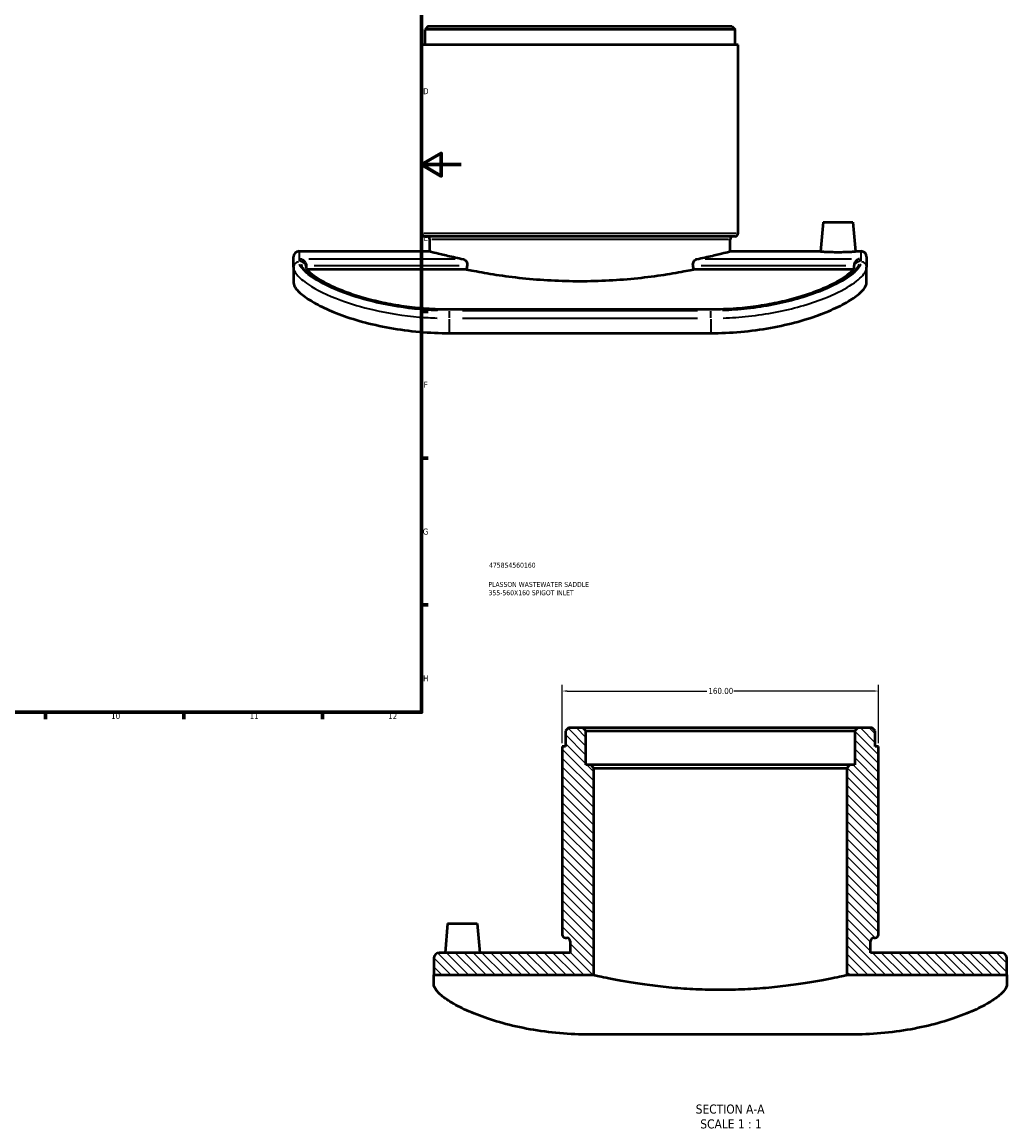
# Model space of a CAD drawing. Header units: millimetres. Extents: x -147 to 1117, y -317 to 817.
# Tile 5 of 6: x 619 to 1117, y -189 to 369. Entities that reach past the tile are written whole.
import ezdxf

# ---------------------------------------------------------------- set-up
doc = ezdxf.new("R2010")
doc.units = ezdxf.units.MM
for name, color, linetype, lineweight in [('Border (ANSI)', 7, 'Continuous', 70), ('Dimension (ANSI)', 7, 'Continuous', 25), ('Hatch (ANSI)', 7, 'Continuous', 18), ('Symbol (ANSI)', 7, 'Continuous', 25), ('Title (ISO)', 7, 'Continuous', 50), ('Visible (ANSI)', 7, 'Continuous', 50), ('Visible Narrow (ANSI)', 7, 'Continuous', 35)]:
    doc.layers.add(name, color=color, linetype=linetype, lineweight=lineweight)
doc.styles.add('Label Text (ANSI)', font='tahoma.ttf')
doc.styles.add('Note Text (ANSI)', font='tahoma.ttf')
doc.styles.add('Note Text (ISO)', font='tahoma.ttf')
doc.dimstyles.new('Default - mm (ANSI)', dxfattribs={"dimtxt": 3.048, "dimasz": 2.5, "dimexe": 3.175, "dimexo": 1.6002, "dimgap": 0.8, "dimtad": 0, "dimtoh": 1, "dimrnd": 1e-08, "dimzin": 4, "dimdsep": 46, "dimtxsty": 'Note Text (ANSI)', "dimcen": 0.09, "dimdle": 10, "dimclrd": 256, "dimclre": 256, "dimclrt": 256, "dimadec": 1, "dimazin": 1, "dimtfac": 1, "dimtofl": 0, "dimtmove": 0, "dimatfit": 3, "dimfxl": 1, "dimtolj": 1, "dimtzin": 4, "dimlwd": -1, "dimlwe": -1, "dimarcsym": 0})

# ---------------------------------------------------------------- blocks, each defined once
blk = doc.blocks.new('Borders Default Border')
at = {"layer": 'Border (ANSI)'}
for p, q in [((821, 222.75), (824.45, 222.75)), ((821, 148.5), (824.45, 148.5)), ((821, 74.25), (824.45, 74.25)), ((630.75, 20), (630.75, 16.55)), ((700.83, 20), (700.83, 16.55)), ((770.92, 20), (770.92, 16.55))]:
    blk.add_line(p, q, dxfattribs=at)
at = {"layer": 'Border (ANSI)', "flags": 128}
for points in [[(20, 20), (20, 574), (821, 574), (821, 20), (20, 20)], [(841, 297), (821, 297), (831, 302.77), (831, 291.23), (821, 297)]]:
    blk.add_lwpolyline(points, dxfattribs=at)
at = {"layer": 'Border (ANSI)', "attachment_point": 7, "style": 'Note Text (ANSI)'}
for s, insert, char_height in [('D', (821.81, 332.6), 3.05), ('E', (822.05, 258.35), 3.05), ('F', (822.14, 184.1), 3.05), ('G', (821.66, 109.79), 3.05), ('H', (821.81, 35.6), 3.05), ('10', (663.96, 16.49), 3.048), ('11', (734.04, 16.55), 3.048), ('12', (804.13, 16.55), 3.048)]:
    blk.add_mtext(s, dxfattribs=dict(at, insert=insert, char_height=char_height))
blk = doc.blocks.new('Title Blocks ISO')
at = {"layer": 'Title (ISO)', "color": 232, "true_color": 0xca0064, "style": 'Note Text (ISO)'}
for tag, p in [('PART_NUMBER_001', (34.16, 73.13)), ('DESCRIPTION_001', (33.84, 63.4)), ('DESCRIPTION_002', (33.93, 59.18))]:
    blk.add_attdef(tag, p, '', height=2.5, dxfattribs=at)
blk = doc.blocks.new('*D7')
at = {"layer": 'Defpoints', "color": 0, "transparency": 16777216}
for p in [(892.21, 30.73), (892.21, 2.73), (1052.21, 2.73)]:
    blk.add_point(p, dxfattribs=at)
at = {"layer": 'Dimension (ANSI)', "transparency": 16777216}
for p, q in [((892.21, 4.33), (892.21, 33.91)), ((1052.21, 4.33), (1052.21, 33.91)), ((894.71, 30.73), (965.37, 30.73)), ((1049.71, 30.73), (979.05, 30.73))]:
    blk.add_line(p, q, dxfattribs=at)
for points in [[(894.71, 31.15), (894.71, 30.31), (892.21, 30.73)], [(1049.71, 31.15), (1049.71, 30.31), (1052.21, 30.73)]]:
    blk.add_solid(points, dxfattribs=at)
at = {"layer": 'Dimension (ANSI)', "transparency": 16777216, "insert": (966.17, 32.32), "char_height": 3.048, "attachment_point": 1, "style": 'Note Text (ANSI)'}
blk.add_mtext('\\A1;160.00', dxfattribs=at)

msp = doc.modelspace()

# ---------------------------------------------------------------- hatches: boundary and pattern name
at = {"layer": 'Hatch (ANSI)'}
h = msp.add_hatch(dxfattribs=at)
h.set_pattern_fill('ANSI31', color=256, scale=25.4, angle=270, style=0)
h.set_pattern_definition([(315, (0, 0), (2.245064, 2.245064), [])])
edge = h.paths.add_edge_path()
edge.add_line((1050.605, 10.506), (1049.005, 12.106))
edge.add_line((1049.005, 12.106), (1041.805, 12.106))
edge.add_line((1041.805, 12.106), (1040.205, 10.506))
edge.add_line((1040.205, 10.506), (1040.205, -6.644))
edge.add_line((1040.205, -6.644), (1037.805, -6.644))
edge.add_line((1037.805, -6.644), (1036.205, -8.244))
edge.add_line((1036.205, -8.244), (1036.205, -112.894))
edge.add_line((1036.205, -112.894), (1117.205, -112.894))
edge.add_line((1117.205, -112.894), (1117.205, -104.494))
edge.add_ellipse((1114.405, -104.494), major_axis=(2.8, 0), ratio=1, start_angle=0, end_angle=90)
edge.add_line((1114.405, -101.694), (1048.205, -101.694))
edge.add_line((1048.205, -101.694), (1048.205, -95.744))
edge.add_ellipse((1049.805, -95.744), major_axis=(-1.6, 0), ratio=1, start_angle=270, end_angle=360, ccw=False)
edge.add_line((1049.805, -94.144), (1050.605, -94.144))
edge.add_ellipse((1050.605, -92.544), major_axis=(0, -1.6), ratio=1, start_angle=0, end_angle=90)
edge.add_line((1052.205, -92.544), (1052.205, 2.731))
edge.add_line((1052.205, 2.731), (1050.605, 2.731))
edge.add_line((1050.605, 2.731), (1050.605, 10.506))
edge = h.paths.add_edge_path()
edge.add_line((895.405, 12.106), (893.805, 10.506))
edge.add_line((893.805, 10.506), (893.805, 2.731))
edge.add_line((893.805, 2.731), (892.205, 2.731))
edge.add_line((892.205, 2.731), (892.205, -92.544))
edge.add_ellipse((893.805, -92.544), major_axis=(-1.6, 0), ratio=1, start_angle=0, end_angle=90)
edge.add_line((893.805, -94.144), (894.605, -94.144))
edge.add_ellipse((894.605, -95.744), major_axis=(0, 1.6), ratio=1, start_angle=270, end_angle=360, ccw=False)
edge.add_line((896.205, -95.744), (896.205, -101.694))
edge.add_line((896.205, -101.694), (830.005, -101.694))
edge.add_ellipse((830.005, -104.494), major_axis=(0, 2.8), ratio=1, start_angle=0, end_angle=90)
edge.add_line((827.205, -104.494), (827.205, -112.894))
edge.add_line((827.205, -112.894), (908.205, -112.894))
edge.add_line((908.205, -112.894), (908.205, -8.244))
edge.add_line((908.205, -8.244), (906.605, -6.644))
edge.add_line((906.605, -6.644), (904.205, -6.644))
edge.add_line((904.205, -6.644), (904.205, 10.506))
edge.add_line((904.205, 10.506), (902.605, 12.106))
edge.add_line((902.605, 12.106), (895.405, 12.106))

# ---------------------------------------------------------------- linework, layer by layer
at = {"layer": 'Visible (ANSI)'}
for p, q in [((824.436, 366.955), (822.836, 365.355)), ((822.836, 357.58), (822.836, 365.355)), ((979.636, 365.355), (822.836, 365.355)), ((824.436, 366.955), (978.036, 366.955)), ((978.036, 366.955), (979.636, 365.355)), ((979.636, 357.58), (979.636, 365.355)), ((981.236, 357.58), (821.236, 357.58)), ((821.236, 262.305), (821.236, 357.58)), ((981.236, 262.305), (981.236, 357.58)), ((1024.236, 267.955), (1022.929, 253.022)), ((1024.236, 267.955), (1039.236, 267.955)), ((1039.236, 267.955), (1040.542, 253.022)), ((979.636, 260.705), (822.836, 260.705)), ((825.236, 253.155), (825.236, 259.105)), ((977.236, 253.155), (977.236, 259.105)), ((759.036, 253.155), (825.236, 253.155)), ((977.236, 253.155), (1022.941, 253.155)), ((1040.531, 253.155), (1043.436, 253.155)), ((756.236, 245.087), (756.236, 250.355)), ((762.636, 245.974), (762.636, 245.087)), ((1039.836, 245.087), (1039.836, 245.974)), ((1046.236, 250.355), (1046.236, 245.087)), ((756.236, 245.087), (756.236, 237.286)), ((843.767, 244.004), (763.139, 244.004)), ((1039.331, 244.004), (958.704, 244.004)), ((1046.236, 237.286), (1046.236, 245.087)), ((967.336, 223.68), (835.136, 223.68)), ((835.136, 211.78), (967.336, 211.78)), ((895.405, 12.106), (893.805, 10.506)), ((902.605, 12.106), (895.405, 12.106)), ((904.205, 10.506), (902.605, 12.106)), ((1041.805, 12.106), (902.605, 12.106)), ((1041.805, 12.106), (1040.205, 10.506)), ((1049.005, 12.106), (1041.805, 12.106)), ((1050.605, 10.506), (1049.005, 12.106)), ((893.805, 10.506), (893.805, 2.731)), ((904.205, -6.644), (904.205, 10.506)), ((904.205, 10.506), (1040.205, 10.506)), ((1040.205, 10.506), (1040.205, -6.644)), ((1050.605, 2.731), (1050.605, 10.506)), ((893.805, 2.731), (892.205, 2.731)), ((892.205, 2.731), (892.205, -92.544)), ((1052.205, 2.731), (1050.605, 2.731)), ((1052.205, -92.544), (1052.205, 2.731)), ((906.605, -6.644), (904.205, -6.644)), ((908.205, -8.244), (906.605, -6.644)), ((1037.805, -6.644), (906.605, -6.644)), ((908.205, -112.894), (908.205, -8.244)), ((908.205, -8.244), (1036.205, -8.244)), ((1037.805, -6.644), (1036.205, -8.244)), ((1036.205, -8.244), (1036.205, -112.894)), ((1040.205, -6.644), (1037.805, -6.644)), ((834.205, -86.894), (832.911, -101.694)), ((834.205, -86.894), (849.205, -86.894)), ((849.205, -86.894), (850.5, -101.694)), ((893.805, -94.144), (894.605, -94.144)), ((1049.805, -94.144), (1050.605, -94.144)), ((896.205, -95.744), (896.205, -101.694)), ((1048.205, -101.694), (1048.205, -95.744)), ((827.205, -104.494), (827.205, -112.894)), ((896.205, -101.694), (830.005, -101.694)), ((1114.405, -101.694), (1048.205, -101.694)), ((1117.205, -112.894), (1117.205, -104.494)), ((827.205, -112.894), (908.205, -112.894)), ((827.205, -117.564), (827.205, -112.894)), ((1036.205, -112.894), (1117.205, -112.894)), ((1117.205, -112.894), (1117.205, -117.564)), ((1038.305, -143.07), (906.105, -143.07))]:
    msp.add_line(p, q, dxfattribs=at)
for centre, radius, start, end in [((822.836, 262.305), 1.6, 180, 270), ((823.636, 259.105), 1.6, 0, 90), ((978.836, 259.105), 1.6, 90, 180), ((979.636, 262.305), 1.6, 270, 0), ((759.036, 250.355), 2.8, 90, 180), ((1043.436, 250.355), 2.8, 0, 90), ((893.805, -92.544), 1.6, 180, 270), ((894.605, -95.744), 1.6, 0, 90), ((1049.805, -95.744), 1.6, 90, 180), ((1050.605, -92.544), 1.6, 270, 0), ((830.005, -104.494), 2.8, 90, 180), ((1114.405, -104.494), 2.8, 0, 90)]:
    msp.add_arc(centre, radius, start, end, dxfattribs=at)
for start_param, end_param in [(3.9930094, 3.9990273), (2.284158, 2.2901759)]:
    msp.add_ellipse((901.236, -38.045), major_axis=(0, -431.017), ratio=0.176327, start_param=start_param, end_param=end_param, dxfattribs=at)
for points, knots in [([(825.236, 253.155), (825.236, 253.155), (825.697, 253.034), (827.631, 252.538), (829.104, 252.164), (832.989, 251.222), (835.404, 250.655), (839.436, 249.773), (840.755, 249.492), (842.133, 249.209)], [34.526776, 34.526776, 34.526776, 34.526776, 35.9652715, 35.9652715, 37.4037671, 37.4037671, 38.8422626, 38.8422626, 39.4852169, 39.4852169, 39.4852169, 39.4852169]), ([(960.338, 249.209), (961.717, 249.492), (963.035, 249.773), (967.067, 250.655), (969.483, 251.222), (973.368, 252.164), (974.84, 252.538), (976.775, 253.034), (977.236, 253.155), (977.236, 253.155)], [6.5504844, 6.5504844, 6.5504844, 6.5504844, 7.1934387, 7.1934387, 8.6319342, 8.6319342, 10.0704298, 10.0704298, 11.5089253, 11.5089253, 11.5089253, 11.5089253]), ([(1040.542, 253.022), (1040.545, 252.989), (1040.327, 252.946), (1039.433, 252.855), (1038.757, 252.807), (1037.194, 252.726), (1036.203, 252.687), (1034.028, 252.634), (1032.845, 252.62), (1030.626, 252.62), (1029.443, 252.634), (1027.269, 252.687), (1026.277, 252.726), (1024.714, 252.807), (1024.039, 252.855), (1023.144, 252.946), (1022.926, 252.989), (1022.929, 253.022)], [1.3255839, 1.3255839, 1.3255839, 1.3255839, 1.6581284, 1.6581284, 1.9906728, 1.9906728, 2.3235299, 2.3235299, 2.6563869, 2.6563869, 2.989244, 2.989244, 3.322101, 3.322101, 3.6546455, 3.6546455, 3.9871899, 3.9871899, 3.9871899, 3.9871899]), ([(759.836, 249.209), (759.838, 249.208), (759.841, 249.208), (760.138, 249.158), (760.434, 249.062), (760.994, 248.784), (761.262, 248.605), (761.761, 248.152), (761.996, 247.875), (762.331, 247.306), (762.449, 247.037), (762.598, 246.498), (762.635, 246.239), (762.636, 245.978), (762.636, 245.976), (762.636, 245.974)], [-0.00105877, -0.00105877, -0.00105877, -0.00105877, 0, 0, 0.12531859, 0.12531859, 0.24474911, 0.24474911, 0.36611641, 0.36611641, 0.45707893, 0.45707893, 0.53647, 0.53647, 0.53715548, 0.53715548, 0.53715548, 0.53715548]), ([(842.133, 249.209), (842.311, 249.172), (842.492, 249.108), (842.967, 248.859), (843.25, 248.62), (843.654, 248.096), (843.818, 247.808), (844.044, 247.158), (844.105, 246.796), (844.105, 246.447), (844.105, 246.286), (844.092, 246.122), (844.067, 245.96)], [-0.4299655, -0.4299655, -0.4299655, -0.4299655, -0.34852238, -0.34852238, -0.20960319, -0.20960319, -0.1048016, -0.1048016, 0, 0, 0, 0.0482497, 0.0482497, 0.0482497, 0.0482497]), ([(958.404, 245.96), (958.379, 246.122), (958.367, 246.286), (958.367, 246.447), (958.367, 246.796), (958.428, 247.158), (958.654, 247.808), (958.817, 248.096), (959.221, 248.62), (959.505, 248.859), (959.98, 249.108), (960.161, 249.172), (960.338, 249.209)], [-0.0482497, -0.0482497, -0.0482497, -0.0482497, 0, 0, 0, 0.1048016, 0.1048016, 0.20960319, 0.20960319, 0.34852238, 0.34852238, 0.4299655, 0.4299655, 0.4299655, 0.4299655]), ([(1042.636, 249.209), (1042.633, 249.208), (1042.631, 249.208), (1042.334, 249.158), (1042.037, 249.062), (1041.477, 248.784), (1041.21, 248.605), (1040.71, 248.152), (1040.476, 247.875), (1040.141, 247.306), (1040.022, 247.037), (1039.874, 246.498), (1039.836, 246.239), (1039.836, 245.978), (1039.836, 245.976), (1039.836, 245.974)], [-1.26206102, -1.26206102, -1.26206102, -1.26206102, -1.26076608, -1.26076608, -1.10749246, -1.10749246, -0.96142036, -0.96142036, -0.81297945, -0.81297945, -0.70172576, -0.70172576, -0.60462479, -0.60462479, -0.6037864, -0.6037864, -0.6037864, -0.6037864]), ([(835.136, 223.68), (831.238, 223.68), (827.341, 223.816), (819.644, 224.353), (815.845, 224.752), (808.444, 225.789), (804.842, 226.426), (797.935, 227.894), (794.628, 228.724), (788.406, 230.521), (785.488, 231.487), (780.125, 233.486), (777.675, 234.518), (773.312, 236.577), (771.391, 237.604), (768.132, 239.571), (766.782, 240.514), (764.692, 242.213), (763.929, 242.979), (763.081, 244.05), (762.864, 244.423), (762.642, 244.936), (762.636, 245.064), (762.636, 245.087)], [0, 0, 0, 0, 1.188727, 1.188727, 2.3773088, 2.3773088, 3.5650949, 3.5650949, 4.7495644, 4.7495644, 5.9265658, 5.9265658, 7.0913392, 7.0913392, 8.2379459, 8.2379459, 9.356295, 9.356295, 10.4219161, 10.4219161, 11.1727221, 11.1727221, 11.923528, 11.923528, 11.923528, 11.923528]), ([(843.767, 244.004), (844.974, 243.758), (846.221, 243.512), (850.857, 242.626), (854.655, 241.959), (862.932, 240.701), (867.41, 240.112), (876.766, 239.13), (881.65, 238.737), (891.486, 238.216), (896.439, 238.087), (901.236, 238.087), (906.032, 238.087), (910.985, 238.216), (920.822, 238.737), (925.706, 239.13), (935.061, 240.112), (939.54, 240.701), (947.817, 241.959), (951.615, 242.626), (956.251, 243.512), (957.497, 243.758), (958.704, 244.004)], [-6.3017759, -6.3017759, -6.3017759, -6.3017759, -5.7559868, -5.7559868, -4.3169901, -4.3169901, -2.8779934, -2.8779934, -1.4389967, -1.4389967, 0, 0, 0, 1.4389967, 1.4389967, 2.8779934, 2.8779934, 4.3169901, 4.3169901, 5.7559868, 5.7559868, 6.3017759, 6.3017759, 6.3017759, 6.3017759]), ([(1039.836, 245.087), (1039.836, 245.069), (1039.833, 244.987), (1039.679, 244.552), (1039.422, 244.068), (1038.435, 242.872), (1037.716, 242.163), (1035.762, 240.57), (1034.491, 239.676), (1031.406, 237.788), (1029.569, 236.791), (1025.376, 234.775), (1023.008, 233.757), (1017.804, 231.774), (1014.96, 230.809), (1008.873, 229), (1005.626, 228.158), (998.819, 226.655), (995.257, 225.996), (987.917, 224.908), (984.139, 224.48), (978.167, 224.016), (976.011, 223.89), (971.682, 223.722), (969.509, 223.68), (967.336, 223.68)], [0, 0, 0, 0, 0.5961743, 0.5961743, 1.5777283, 1.5777283, 2.560754, 2.560754, 3.6259287, 3.6259287, 4.7422637, 4.7422637, 5.8871065, 5.8871065, 7.0504586, 7.0504586, 8.226422, 8.226422, 9.4103089, 9.4103089, 10.5979118, 10.5979118, 11.2606988, 11.2606988, 11.9234859, 11.9234859, 11.9234859, 11.9234859]), ([(756.236, 237.286), (756.236, 236.369), (756.688, 235.284), (758.635, 232.836), (760.13, 231.475), (764.127, 228.617), (766.633, 227.118), (772.463, 224.162), (775.788, 222.707), (782.843, 220.042), (786.798, 218.74), (795.412, 216.373), (800.071, 215.307), (809.792, 213.565), (814.861, 212.888), (825.055, 211.995), (830.18, 211.78), (835.136, 211.78)], [36.9955402, 36.9955402, 36.9955402, 36.9955402, 38.5073517, 38.5073517, 40.0191633, 40.0191633, 41.5309749, 41.5309749, 43.0427865, 43.0427865, 44.5296078, 44.5296078, 46.0164292, 46.0164292, 47.5032506, 47.5032506, 48.9900719, 48.9900719, 48.9900719, 48.9900719]), ([(967.336, 211.78), (972.292, 211.78), (977.417, 211.995), (987.611, 212.888), (992.68, 213.565), (1002.4, 215.307), (1007.06, 216.373), (1015.674, 218.74), (1019.628, 220.042), (1026.684, 222.707), (1030.008, 224.162), (1035.838, 227.118), (1038.344, 228.617), (1042.341, 231.475), (1043.837, 232.836), (1045.784, 235.284), (1046.236, 236.369), (1046.236, 237.286)], [24.4943753, 24.4943753, 24.4943753, 24.4943753, 25.9811966, 25.9811966, 27.468018, 27.468018, 28.9548393, 28.9548393, 30.4416607, 30.4416607, 31.9534723, 31.9534723, 33.4652839, 33.4652839, 34.9770954, 34.9770954, 36.488907, 36.488907, 36.488907, 36.488907]), ([(908.205, -112.894), (908.205, -112.894), (908.593, -112.984), (910.219, -113.349), (911.458, -113.624), (914.729, -114.317), (916.762, -114.735), (921.457, -115.632), (924.118, -116.112), (929.784, -117.04), (932.985, -117.521), (939.96, -118.428), (943.734, -118.852), (951.614, -119.558), (955.726, -119.84), (964.005, -120.215), (968.172, -120.307), (976.239, -120.307), (980.406, -120.215), (988.684, -119.84), (992.797, -119.558), (1000.677, -118.852), (1004.45, -118.428), (1011.426, -117.521), (1014.627, -117.04), (1020.293, -116.112), (1022.954, -115.632), (1027.648, -114.735), (1029.682, -114.317), (1032.952, -113.624), (1034.191, -113.349), (1035.818, -112.984), (1036.205, -112.894), (1036.205, -112.894)], [9.6801175, 9.6801175, 9.6801175, 9.6801175, 10.8900737, 10.8900737, 12.1000298, 12.1000298, 13.309986, 13.309986, 14.5199422, 14.5199422, 15.7300154, 15.7300154, 16.9400886, 16.9400886, 18.1501618, 18.1501618, 19.360235, 19.360235, 20.5703082, 20.5703082, 21.7803814, 21.7803814, 22.9904546, 22.9904546, 24.2005278, 24.2005278, 25.410484, 25.410484, 26.6204402, 26.6204402, 27.8303963, 27.8303963, 29.0403525, 29.0403525, 29.0403525, 29.0403525]), ([(906.105, -143.07), (901.149, -143.07), (896.024, -142.854), (885.83, -141.961), (880.761, -141.284), (871.041, -139.542), (866.381, -138.477), (857.767, -136.109), (853.813, -134.808), (846.757, -132.143), (843.433, -130.687), (837.603, -127.731), (835.097, -126.232), (831.1, -123.374), (829.604, -122.013), (827.657, -119.566), (827.205, -118.48), (827.205, -117.564)], [24.4943753, 24.4943753, 24.4943753, 24.4943753, 25.9811966, 25.9811966, 27.468018, 27.468018, 28.9548393, 28.9548393, 30.4416607, 30.4416607, 31.9534723, 31.9534723, 33.4652839, 33.4652839, 34.9770954, 34.9770954, 36.488907, 36.488907, 36.488907, 36.488907]), ([(1117.205, -117.564), (1117.205, -118.48), (1116.753, -119.566), (1114.806, -122.013), (1113.311, -123.374), (1109.314, -126.232), (1106.808, -127.731), (1100.978, -130.687), (1097.653, -132.143), (1090.598, -134.808), (1086.643, -136.109), (1078.029, -138.477), (1073.37, -139.542), (1063.65, -141.284), (1058.581, -141.961), (1048.387, -142.854), (1043.261, -143.07), (1038.305, -143.07)], [36.9955402, 36.9955402, 36.9955402, 36.9955402, 38.5073517, 38.5073517, 40.0191633, 40.0191633, 41.5309749, 41.5309749, 43.0427865, 43.0427865, 44.5296078, 44.5296078, 46.0164292, 46.0164292, 47.5032506, 47.5032506, 48.9900719, 48.9900719, 48.9900719, 48.9900719])]:
    msp.add_open_spline(points, degree=3, knots=knots, dxfattribs=at)
at = {"layer": 'Visible Narrow (ANSI)'}
for p, q in [((822.221, 262.305), (980.251, 262.305)), ((976.3, 259.105), (826.171, 259.105)), ((759.036, 253.142), (759.036, 248.353)), ((1043.436, 248.353), (1043.436, 253.142)), ((759.836, 247.91), (759.836, 249.145)), ((838.018, 249.209), (763.951, 249.209)), ((766.707, 245.96), (839.996, 245.96)), ((962.476, 245.96), (1035.764, 245.96)), ((1038.521, 249.209), (964.453, 249.209)), ((1042.636, 249.145), (1042.636, 247.91)), ((835.136, 223.421), (835.136, 223.679)), ((841.746, 223.394), (960.726, 223.394)), ((967.336, 223.421), (967.336, 223.679)), ((835.136, 219.464), (835.136, 222.931)), ((835.136, 212.154), (835.136, 218.888)), ((960.726, 223.037), (841.746, 223.037)), ((841.746, 219.262), (960.726, 219.262)), ((967.336, 219.464), (967.336, 222.931)), ((967.336, 218.888), (967.336, 212.154))]:
    msp.add_line(p, q, dxfattribs=at)
for centre, major_axis, start_param, end_param in [((759.036, 245.087), (-2.8, 0), 4.7909288, 6.2046455), ((759.836, 245.087), (2.8, 0), 0.0785398, 1.4922565), ((1042.636, 245.087), (-2.8, 0), 4.7909288, 6.2046455), ((1043.436, 245.087), (2.8, 0), 0.0785398, 1.4922565)]:
    msp.add_ellipse(centre, major_axis=major_axis, ratio=0.9817344, start_param=start_param, end_param=end_param, dxfattribs=at)
for points, knots in [([(829.117, 223.144), (826.199, 223.248), (823.293, 223.426), (812.671, 224.353), (805.163, 225.561), (792.352, 228.524), (786.888, 230.17), (775.539, 234.362), (770.188, 237.018), (763.728, 241.243), (761.802, 242.886), (759.945, 245.168), (759.501, 245.919), (759.258, 246.617)], [0.6024675, 0.6024675, 0.6024675, 0.6024675, 1.4808032, 1.4808032, 3.8500882, 3.8500882, 5.8752924, 5.8752924, 8.6092144, 8.6092144, 10.4592785, 10.4592785, 11.4468831, 11.4468831, 11.4468831, 11.4468831]), ([(760.055, 246.631), (760.167, 246.31), (760.321, 245.979), (761.51, 243.922), (763.596, 241.942), (770.392, 237.427), (775.484, 234.859), (786.622, 230.654), (792.235, 228.939), (805.208, 225.924), (812.7, 224.713), (823.325, 223.782), (826.246, 223.603), (829.18, 223.499)], [-11.3273516, -11.3273516, -11.3273516, -11.3273516, -10.8736596, -10.8736596, -8.597143, -8.597143, -5.9414605, -5.9414605, -3.8458755, -3.8458755, -1.4791829, -1.4791829, -0.5961764, -0.5961764, -0.5961764, -0.5961764]), ([(973.291, 223.499), (974.49, 223.541), (975.687, 223.596), (984.569, 224.099), (992.105, 225.065), (1007.76, 228.147), (1015.614, 230.475), (1026.969, 234.937), (1031.073, 236.963), (1037.638, 240.985), (1040.013, 242.973), (1041.851, 245.398), (1042.208, 246.033), (1042.416, 246.631)], [-11.3273116, -11.3273116, -11.3273116, -11.3273116, -10.9665468, -10.9665468, -8.6409068, -8.6409068, -5.7848885, -5.7848885, -3.6626316, -3.6626316, -1.441743, -1.441743, -0.5961743, -0.5961743, -0.5961743, -0.5961743]), ([(1043.214, 246.617), (1042.999, 246.001), (1042.628, 245.343), (1040.768, 242.908), (1038.428, 240.941), (1031.819, 236.847), (1027.536, 234.722), (1019.033, 231.389), (1015.246, 230.108), (1003.506, 226.768), (994.826, 225.035), (981.662, 223.593), (977.522, 223.292), (973.354, 223.144)], [0.6024629, 0.6024629, 0.6024629, 0.6024629, 1.4745252, 1.4745252, 3.6689404, 3.6689404, 5.8818138, 5.8818138, 7.3772522, 7.3772522, 10.1925403, 10.1925403, 11.4467957, 11.4467957, 11.4467957, 11.4467957]), ([(756.466, 243.784), (756.718, 243.039), (757.178, 242.243), (759.104, 239.832), (761.1, 238.109), (767.798, 233.697), (773.346, 230.942), (785.112, 226.606), (790.778, 224.909), (804.061, 221.857), (811.845, 220.614), (822.857, 219.662), (825.87, 219.478), (828.896, 219.372)], [-11.4468831, -11.4468831, -11.4468831, -11.4468831, -10.4592785, -10.4592785, -8.6092144, -8.6092144, -5.8752924, -5.8752924, -3.8500882, -3.8500882, -1.4808032, -1.4808032, -0.6024675, -0.6024675, -0.6024675, -0.6024675]), ([(973.575, 219.372), (977.897, 219.525), (982.189, 219.833), (995.837, 221.316), (1004.836, 223.098), (1017.008, 226.544), (1020.936, 227.867), (1029.751, 231.316), (1034.192, 233.521), (1041.043, 237.791), (1043.469, 239.854), (1045.398, 242.429), (1045.783, 243.126), (1046.005, 243.784)], [-11.4467957, -11.4467957, -11.4467957, -11.4467957, -10.1925403, -10.1925403, -7.3772522, -7.3772522, -5.8818138, -5.8818138, -3.6689404, -3.6689404, -1.4745252, -1.4745252, -0.6024629, -0.6024629, -0.6024629, -0.6024629])]:
    msp.add_open_spline(points, degree=3, knots=knots, dxfattribs=at)

# ---------------------------------------------------------------- block references
msp.add_blockref('Borders Default Border', (0, 0))
msp.add_blockref('Title Blocks ISO', (821, 20)).add_auto_attribs({'PART_NUMBER_001': '4758S4560160', 'DESCRIPTION_001': 'PLASSON WASTEWATER SADDLE', 'DESCRIPTION_002': '355-560X160 SPIGOT INLET'})

# ---------------------------------------------------------------- texts
at = {"layer": 'Symbol (ANSI)', "char_height": 4.572, "attachment_point": 7, "style": 'Label Text (ANSI)'}
for s, insert in [('SECTION A-A', (959.743, -183.094)), ('SCALE 1 : 1', (962.063, -190.607))]:
    msp.add_mtext(s, dxfattribs=dict(at, insert=insert))

# ---------------------------------------------------------------- dimensions: what is measured, and where the dimension line sits
at = {"layer": 'Dimension (ANSI)'}
dim = msp.add_linear_dim(base=(892.205, 30.731), p1=(1052.205, 2.731), p2=(892.205, 2.731), dimstyle='Default - mm (ANSI)', override={"dimtoh": 0, "dimdec": 2, "dimtp": 0, "dimtm": 0, "dimtdec": 2, "dimatfit": 1}, dxfattribs=at)
dim.commit()
dim.dimension.update_dxf_attribs({"geometry": '*D7', "text_midpoint": (972.205, 30.731), "dimtype": 160})

doc.saveas('drawing.dxf')
